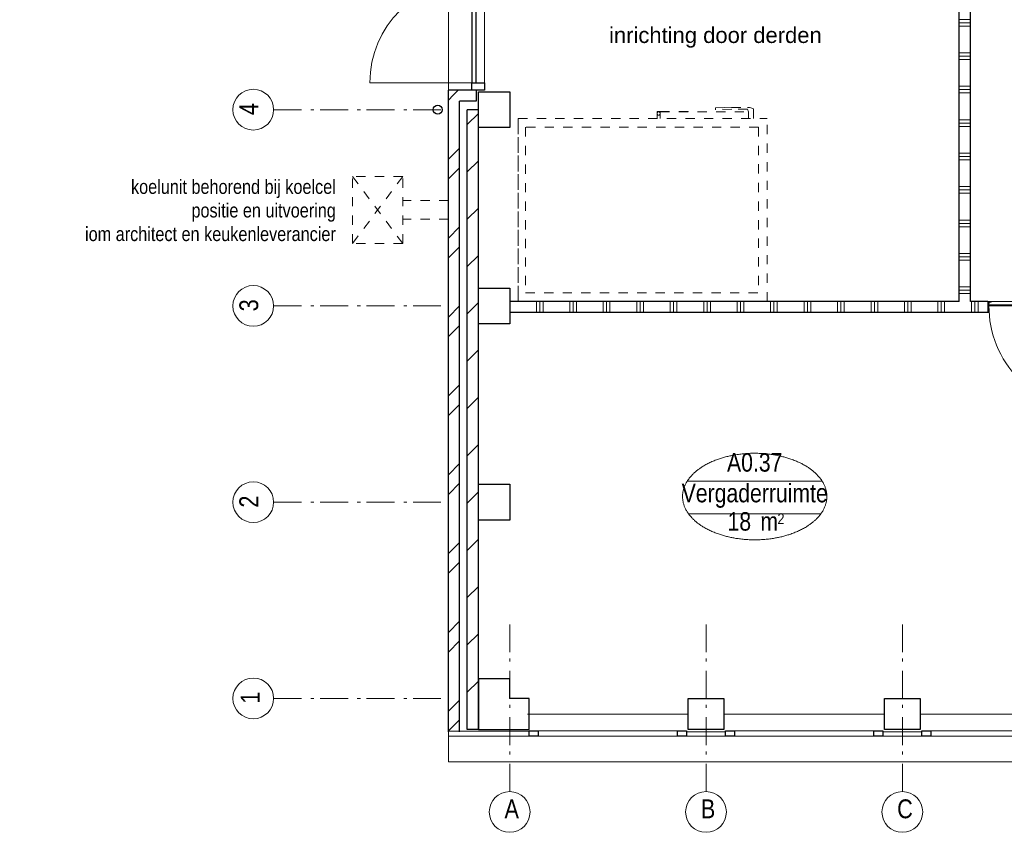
# Model space of a CAD drawing. Header units: millimetres. Extents: x 18442 to 242186, y -49554 to 63508.
# Tile 19 of 175: x 158863 to 167690, y -49479 to -42191. Entities that reach past the tile are written whole.
import ezdxf
from ezdxf.enums import TextEntityAlignment as Align

# ---------------------------------------------------------------- set-up
doc = ezdxf.new("R2010")
doc.units = ezdxf.units.MM
doc.header["$LTSCALE"] = 400
doc.header["$PDMODE"] = 1
doc.header["$PDSIZE"] = 15
doc.linetypes.add('STYLE_01', pattern=[0.416641, 0.208282, -0.208359])
doc.linetypes.add('STYLE_06', pattern=[1.041641, 0.625, -0.208282, 0.069427, -0.138931])
for name, color, linetype, lineweight in [('1', 18, 'Continuous', 15), ('6', 1, 'Continuous', 15), ('Buitenkozijnen', 140, 'Continuous', 15), ('mat-baksteen', 5, 'Continuous', 25), ('mat-beton (ihwg)', 5, 'Continuous', 25), ('mat-kalkzandsteen', 5, 'Continuous', 25), ('mat-multiplex-hor', 140, 'Continuous', 15), ('mat-naaldhout', 140, 'Continuous', 15), ('mat-scheidingswand-horizontaal', 5, 'Continuous', 25), ('mat-scheidingswand-vertikaal', 5, 'Continuous', 25), ('None', 7, 'Continuous', 9), ('Ruimtenummers', 92, 'Continuous', 25), ('Tekst', 140, 'Continuous', 15)]:
    doc.layers.add(name, color=color, linetype=linetype, lineweight=lineweight)
doc.styles.add('Arial', font='arial.ttf', dxfattribs={"height": 176.388889})
doc.styles.add('Arial Narrow', font='ARIALN.TTF', dxfattribs={"height": 211.666667})

# ---------------------------------------------------------------- blocks, each defined once
blk = doc.blocks.new('*U396')
at = {"layer": '6', "color": 43, "linetype": 'STYLE_01', "lineweight": 9}
for p, q in [((-14818.5, -36765.2), (-14788.8, -36765.2)), ((-14818.5, -36828.4), (-14818.5, -36765.2)), ((-14818.5, -36778), (-14809.6, -36770.1)), ((-14809.6, -36798.8), (-14818.5, -36790.9)), ((-14809.6, -36770.1), (-14797.7, -36770.1)), ((-14797.7, -36798.8), (-14809.6, -36798.8)), ((-14797.7, -36770.1), (-14788.8, -36778)), ((-14788.8, -36790.9), (-14797.7, -36798.8)), ((-14788.8, -36828.4), (-14788.8, -36765.2)), ((-14788.8, -36769.1), (-13952.2, -36769.1)), ((-14540.6, -36765.2), (-14787.8, -36765.2)), ((-14786.9, -36765.2), (-14786.9, -36769.1)), ((-14540.6, -36769.1), (-14540.6, -36765.2)), ((-14294.4, -36734.5), (-14149, -36729.6)), ((-14150, -36729.6), (-14294.4, -36734.5)), ((-14294.4, -36734.5), (-14294.4, -36750.3)), ((-14149, -36745.4), (-14294.4, -36750.3)), ((-14150, -36729.6), (-14007.6, -36729.6)), ((-14007.6, -36745.4), (-14149, -36745.4)), ((-14007.6, -36730.5), (-13989.8, -36729.6)), ((-14007.6, -36744.4), (-13997.7, -36769.1)), ((-13998.7, -36828.4), (-13998.7, -36769.1)), ((-13997.7, -36828.4), (-13997.7, -36769.1)), ((-13989.8, -36729.6), (-13955.2, -36739.4)), ((-13952.2, -36749.3), (-13955.2, -36739.4)), ((-13952.2, -36749.3), (-13952.2, -36828.4)), ((-16064.5, -36828.4), (-16064.5, -38470)), ((-16063.5, -36828.4), (-13829.6, -36828.4)), ((-16063.5, -38470), (-16063.5, -36828.4)), ((-13829.6, -38470), (-13829.6, -36828.4)), ((-15997.3, -36907.6), (-15997.3, -38391.9)), ((-13908.7, -36907.6), (-15997.3, -36907.6)), ((-13908.7, -36906.6), (-13908.7, -38391.9)), ((-15997.3, -38391.9), (-13908.7, -38391.9)), ((-13829.6, -38470), (-16063.5, -38470)), ((-13829.6, -38470), (-13829.6, -38438))]:
    blk.add_line(p, q, dxfattribs=at)
blk = doc.blocks.new('*U397')
at = {"layer": '6', "color": 43, "linetype": 'STYLE_01', "lineweight": 9}
for p, q in [((-16063.5, -34984.1), (-16063.5, -34489.6)), ((-16063.5, -34489.6), (-13199.7, -34489.6)), ((-13199.7, -34984.1), (-16063.5, -34489.6)), ((-16063.5, -34984.1), (-13199.7, -34489.6)), ((-13199.7, -34984.1), (-13199.7, -34489.6)), ((-13199.7, -34984.1), (-16063.5, -34984.1))]:
    blk.add_line(p, q, dxfattribs=at)
blk = doc.blocks.new('*U398')
at = {"layer": 'None', "color": 7}
for name in ['*U397', '*U396']:
    blk.add_blockref(name, (0, 0), dxfattribs=at)
blk = doc.blocks.new('*U416')
at = {"layer": '1', "color": 43, "linetype": 'STYLE_01', "lineweight": 9}
blk.add_line((-17097.3, -37949.7), (-17547.3, -37949.7), dxfattribs=at)
at = {"layer": '6', "color": 43, "linetype": 'STYLE_01', "lineweight": 9}
for p, q in [((-17097.3, -37349.7), (-17547.3, -37349.7)), ((-17547.3, -37949.7), (-17547.3, -37349.7)), ((-17547.3, -37349.7), (-17097.3, -37949.7)), ((-17547.3, -37949), (-17097.3, -37349.7)), ((-17097.3, -37949.7), (-17097.3, -37349.7)), ((-16688.9, -37565.9), (-17097.3, -37565.9)), ((-16688.9, -37732.8), (-17097.3, -37732.8))]:
    blk.add_line(p, q, dxfattribs=at)
blk = doc.blocks.new('*U417')
at = {"layer": 'None', "color": 7}
for name in ['*U398', '*U416']:
    blk.add_blockref(name, (0, 0), dxfattribs=at)
blk = doc.blocks.new('*U438')
at = {"layer": 'mat-naaldhout', "lineweight": 5}
blk.add_lwpolyline([(-10938.9, -38475), (-10938.9, -38470), (-10908.9, -38470), (-10908.9, -38570), (-10913.9, -38570), (-10913.9, -38475)], close=True, dxfattribs=at)
at = {"layer": 'None', "color": 8, "linetype": 'Continuous', "lineweight": 5}
for p in [(-10908.9, -38470), (-10908.9, -38570)]:
    blk.add_point(p, dxfattribs=at)
blk = doc.blocks.new('*X439')
at = {"layer": 'None', "lineweight": 5}
blk.add_line((-10919.4, -38500), (-11842.5, -38500), dxfattribs=at)
blk = doc.blocks.new('*U440')
at = {"layer": 'mat-multiplex-hor', "lineweight": 15}
blk.add_lwpolyline([(-10920.9, -38470), (-10918.9, -38508), (-11842.9, -38508), (-11840.9, -38470)], close=True, dxfattribs=at)
at = {"layer": 'None', "color": 43, "linetype": 'Continuous', "lineweight": 9}
blk.add_line((-10923.9, -38516), (-10923.9, -39435), dxfattribs=at)
blk.add_arc((-10923.9, -38516), 919, 179.50125, 270, dxfattribs=at)
at = {"layer": 'mat-multiplex-hor'}
blk.add_blockref('*X439', (0, 0), dxfattribs=at)
blk = doc.blocks.new('*U441')
at = {"layer": 'mat-naaldhout', "lineweight": 5}
blk.add_lwpolyline([(-11822.9, -38475), (-11822.9, -38470), (-11852.9, -38470), (-11852.9, -38570), (-11847.9, -38570), (-11847.9, -38475)], close=True, dxfattribs=at)
at = {"layer": 'None', "color": 8, "linetype": 'Continuous', "lineweight": 5}
for p in [(-11852.9, -38470), (-11852.9, -38570)]:
    blk.add_point(p, dxfattribs=at)
blk = doc.blocks.new('*U442')
at = {"layer": 'None', "color": 8, "linetype": 'Continuous', "lineweight": 5}
blk.add_line((-11852.9, -38470), (-10908.9, -38470), dxfattribs=at)
at = {"layer": 'None', "color": 7}
for name in ['*U441', '*U440', '*U438']:
    blk.add_blockref(name, (0, 0), dxfattribs=at)
blk = doc.blocks.new('Kolom hoek 330x330')
at = {"layer": 'mat-beton (ihwg)', "lineweight": 25, "flags": 128}
blk.add_lwpolyline([(-175, 0), (0, 0), (0, -175), (280, -175), (280, 280), (-175, 280)], close=True, dxfattribs=at)
blk = doc.blocks.new('*X1019')
at = {"layer": 'None', "lineweight": 9}
for p, q in [((-16518.9, -36883.6), (-16418.9, -36783.6)), ((-16518.9, -37307.9), (-16418.9, -37207.9)), ((-16518.9, -37732.1), (-16418.9, -37632.1)), ((-16518.9, -38156.4), (-16418.9, -38056.4)), ((-16518.9, -38580.7), (-16418.9, -38480.7)), ((-16518.9, -39004.9), (-16418.9, -38904.9)), ((-16518.9, -39429.2), (-16418.9, -39329.2)), ((-16518.9, -39853.5), (-16418.9, -39753.5)), ((-16518.9, -40277.7), (-16418.9, -40177.7)), ((-16518.9, -40702), (-16418.9, -40602)), ((-16518.9, -41126.3), (-16418.9, -41026.3)), ((-16518.9, -41550.5), (-16418.9, -41450.5)), ((-16518.9, -41974.8), (-16418.9, -41874.8)), ((-16429.9, -42310), (-16418.9, -42299))]:
    blk.add_line(p, q, dxfattribs=at)
blk = doc.blocks.new('*X1020')
at = {"layer": 'None', "lineweight": 9}
blk.add_line((-16644.3, -36619.7), (-16599.6, -36575), dxfattribs=at)
blk = doc.blocks.new('*X1021')
at = {"layer": 'None', "lineweight": 9}
for p, q in [((-16688.9, -36664.3), (-16644.3, -36619.7)), ((-16688.9, -37195), (-16588.9, -37095)), ((-16688.9, -37371.4), (-16588.9, -37271.4)), ((-16688.9, -37902.1), (-16588.9, -37802.1)), ((-16688.9, -38078.5), (-16588.9, -37978.5)), ((-16688.9, -38609.3), (-16588.9, -38509.3)), ((-16688.9, -38785.6), (-16588.9, -38685.6)), ((-16688.9, -39316.4), (-16588.9, -39216.4)), ((-16688.9, -39492.7), (-16588.9, -39392.7)), ((-16688.9, -40023.5), (-16588.9, -39923.5)), ((-16688.9, -40199.9), (-16588.9, -40099.9)), ((-16688.9, -40730.6), (-16588.9, -40630.6)), ((-16688.9, -40907), (-16588.9, -40807)), ((-16688.9, -41437.7), (-16588.9, -41337.7)), ((-16688.9, -41614.1), (-16588.9, -41514.1)), ((-16688.9, -42144.8), (-16588.9, -42044.8)), ((-16688.9, -42321.2), (-16588.9, -42221.2))]:
    blk.add_line(p, q, dxfattribs=at)
blk = doc.blocks.new('Gevelpui best 1410 (2D)')
at = {"layer": 'Buitenkozijnen', "lineweight": 15}
for p, q in [((-260, 0), (-260, -1410)), ((-260, 0), (-210, 0)), ((-210, 0), (-210, -1410)), ((-260, -1410), (-210, -1410))]:
    blk.add_line(p, q, dxfattribs=at)
at = {"layer": 'Buitenkozijnen', "color": 92, "lineweight": 25}
for points in [[(-260, 0), (-210, 0), (-210, -80), (-260, -80)], [(-260, -1330), (-210, -1330), (-210, -1410), (-260, -1410)]]:
    blk.add_lwpolyline(points, close=True, dxfattribs=at)
at = {"layer": 'None', "color": 43, "linetype": 'Continuous', "lineweight": 9}
blk.add_line((-410, 15), (-410, -1425), dxfattribs=at)
blk = doc.blocks.new('HWA')
at = {"layer": 'None', "color": 92, "linetype": 'Continuous', "lineweight": 25}
blk.add_circle((0, -74), 40, dxfattribs=at)
blk = doc.blocks.new('*X1185')
at = {"layer": 'None', "lineweight": 9}
for p, q in [((-12108.9, -35640), (-12008.9, -35640)), ((-12108.9, -35670), (-12008.9, -35670)), ((-12108.9, -35700), (-12008.9, -35700)), ((-12108.9, -35940), (-12008.9, -35940)), ((-12108.9, -35970), (-12008.9, -35970)), ((-12108.9, -36000), (-12008.9, -36000)), ((-12108.9, -36240), (-12008.9, -36240)), ((-12108.9, -36270), (-12008.9, -36270)), ((-12108.9, -36300), (-12008.9, -36300)), ((-12108.9, -36540), (-12008.9, -36540)), ((-12108.9, -36570), (-12008.9, -36570)), ((-12108.9, -36600), (-12008.9, -36600)), ((-12108.9, -36840), (-12008.9, -36840)), ((-12108.9, -36870), (-12008.9, -36870)), ((-12108.9, -36900), (-12008.9, -36900)), ((-12108.9, -37140), (-12008.9, -37140)), ((-12108.9, -37170), (-12008.9, -37170)), ((-12108.9, -37200), (-12008.9, -37200)), ((-12108.9, -37440), (-12008.9, -37440)), ((-12108.9, -37470), (-12008.9, -37470)), ((-12108.9, -37500), (-12008.9, -37500)), ((-12108.9, -37740), (-12008.9, -37740)), ((-12108.9, -37770), (-12008.9, -37770)), ((-12108.9, -37800), (-12008.9, -37800)), ((-12108.9, -38040), (-12008.9, -38040)), ((-12108.9, -38070), (-12008.9, -38070)), ((-12108.9, -38100), (-12008.9, -38100)), ((-12108.9, -38340), (-12008.9, -38340)), ((-12108.9, -38370), (-12008.9, -38370)), ((-12108.9, -38400), (-12008.9, -38400))]:
    blk.add_line(p, q, dxfattribs=at)
blk = doc.blocks.new('*X1199')
at = {"layer": 'None', "lineweight": 9}
for p, q in [((-15900, -38570), (-15900, -38470)), ((-15870, -38570), (-15870, -38470)), ((-15840, -38570), (-15840, -38470)), ((-15600, -38570), (-15600, -38470)), ((-15570, -38570), (-15570, -38470)), ((-15540, -38570), (-15540, -38470)), ((-15300, -38570), (-15300, -38470)), ((-15270, -38570), (-15270, -38470)), ((-15240, -38570), (-15240, -38470)), ((-15000, -38570), (-15000, -38470)), ((-14970, -38570), (-14970, -38470)), ((-14940, -38570), (-14940, -38470)), ((-14700, -38570), (-14700, -38470)), ((-14670, -38570), (-14670, -38470)), ((-14640, -38570), (-14640, -38470)), ((-14400, -38570), (-14400, -38470)), ((-14370, -38570), (-14370, -38470)), ((-14340, -38570), (-14340, -38470)), ((-14100, -38570), (-14100, -38470)), ((-14070, -38570), (-14070, -38470)), ((-14040, -38570), (-14040, -38470)), ((-13800, -38570), (-13800, -38470)), ((-13770, -38570), (-13770, -38470)), ((-13740, -38570), (-13740, -38470)), ((-13500, -38570), (-13500, -38470)), ((-13470, -38570), (-13470, -38470)), ((-13440, -38570), (-13440, -38470)), ((-13200, -38570), (-13200, -38470)), ((-13170, -38570), (-13170, -38470)), ((-13140, -38570), (-13140, -38470)), ((-12900, -38570), (-12900, -38470)), ((-12870, -38570), (-12870, -38470)), ((-12840, -38570), (-12840, -38470)), ((-12600, -38570), (-12600, -38470)), ((-12570, -38570), (-12570, -38470)), ((-12540, -38570), (-12540, -38470)), ((-12300, -38570), (-12300, -38470)), ((-12270, -38570), (-12270, -38470)), ((-12240, -38570), (-12240, -38470)), ((-12000, -38570), (-12000, -38470)), ((-11970, -38570), (-11970, -38470)), ((-11940, -38570), (-11940, -38470))]:
    blk.add_line(p, q, dxfattribs=at)
blk = doc.blocks.new('Kolom 280x320')
at = {"layer": 'mat-beton (ihwg)', "lineweight": 25}
blk.add_lwpolyline([(-300, 160), (-20, 160), (-20, -160), (-300, -160)], close=True, dxfattribs=at)
at = {"layer": 'None', "color": 92, "linetype": 'Continuous', "lineweight": 5}
blk.add_point((0, 0), dxfattribs=at)
blk = doc.blocks.new('*U1409')
at = {"layer": 'Buitenkozijnen', "color": 43, "lineweight": 9}
blk.add_lwpolyline([(-16479, -36575), (-16479, -34615), (-16365, -34615), (-16365, -36575)], close=True, dxfattribs=at)
at = {"layer": 'Buitenkozijnen', "color": 92, "lineweight": 25}
for points in [[(-16479, -34682), (-16479, -34615), (-16365, -34615), (-16365, -34682)], [(-16479, -35595), (-16479, -34682), (-16439, -34682), (-16439, -35595)], [(-16479, -35595), (-16479, -36508), (-16439, -36508), (-16439, -35595)], [(-16479, -36575), (-16479, -36508), (-16365, -36508), (-16365, -36575)]]:
    blk.add_lwpolyline(points, close=True, dxfattribs=at)
at = {"layer": 'None', "color": 140, "linetype": 'Continuous', "lineweight": 15}
for p, q in [((-17392, -34682), (-16479, -34682)), ((-17392, -36508), (-16479, -36508))]:
    blk.add_line(p, q, dxfattribs=at)
for centre, start, end in [((-16479, -34682), 180, 270), ((-16479, -36508), 90, 180)]:
    blk.add_arc(centre, 913, start, end, dxfattribs=at)
blk = doc.blocks.new('Ruimtenummer UV 50')
at = {"layer": 'Ruimtenummers', "color": 8, "lineweight": 5}
for p, q in [((602.2, 156.5), (-602.3, 156.5)), ((594.7, -137.5), (-594.8, -137.5))]:
    blk.add_line(p, q, dxfattribs=at)
blk.add_open_spline([(-323.4, 353.8), (-173.3, 405.8), (173.3, 405.8), (323.4, 353.8), (473.5, 301.8), (560.1, 211.8), (646.8, 121.7), (646.8, 17.7), (646.8, -86.3), (560.1, -176.3), (473.5, -266.4), (323.4, -318.4), (173.3, -370.4), (-173.3, -370.4), (-323.4, -318.4), (-473.5, -266.4), (-560.2, -176.3), (-646.8, -86.3), (-646.8, 17.7), (-646.8, 121.7), (-560.2, 211.8), (-473.5, 301.8), (-323.4, 353.8)], degree=2, knots=[0, 0, 0, 0.09962, 0.19924, 0.19924, 0.283607, 0.283607, 0.349619, 0.349619, 0.415638, 0.415638, 0.5, 0.5, 0.59962, 0.69924, 0.69924, 0.783607, 0.783607, 0.849619, 0.849619, 0.915638, 0.915638, 1, 1, 1], dxfattribs=at)
at = {"layer": 'Ruimtenummers', "attachment_point": 2, "style": 'Arial Narrow'}
for s, insert, char_height in [(' m', (103.6, -122.2), 165.95), (' 2', (220.1, -132.8), 96.8)]:
    blk.add_mtext(s, dxfattribs=dict(at, insert=insert, char_height=char_height))
at = {"layer": 'Ruimtenummers', "style": 'Arial Narrow'}
for tag, p in [('Nummer', (0, 406.9)), ('Naam', (0, 131.7)), ('Oppervlak', (-137.9, -122.2))]:
    blk.add_attdef(tag, text='', height=165.9, dxfattribs=at).set_placement(p, align=Align.TOP_CENTER)

msp = doc.modelspace()

# ---------------------------------------------------------------- linework, layer by layer
at = {"layer": 'Buitenkozijnen', "lineweight": 15}
for points in [[(163430.7849, -48572.38115), (163430.7849, -48618.42178), (162705.7849, -48618.42178), (162705.7849, -48572.38115)], [(165190.7849, -48578.38115), (165190.7849, -48618.42178), (164840.7849, -48618.42178), (164840.7849, -48578.38115)], [(166950.7849, -48578.38115), (166950.7849, -48618.42178), (166600.7849, -48618.42178), (166600.7849, -48578.38115)]]:
    msp.add_lwpolyline(points, close=True, dxfattribs=at)
at = {"layer": 'Buitenkozijnen', "color": 43, "lineweight": 9, "flags": 128}
msp.add_lwpolyline([(168360.7849, -48828.38115), (168360.7849, -48848.38115), (162705.7849, -48848.38115), (162705.7849, -48578.38115)], dxfattribs=at)
at = {"layer": 'mat-baksteen', "lineweight": 25}
for p, q in [((162955.7849, -42823.38115), (162705.7849, -42823.38115)), ((162705.7849, -48578.38115), (162705.7849, -42823.38115)), ((162955.7849, -42823.38115), (162955.7849, -42923.38115)), ((162955.7849, -42923.38115), (162805.7849, -42923.38115)), ((162805.7849, -48578.38115), (162805.7849, -42923.38115))]:
    msp.add_line(p, q, dxfattribs=at)
at = {"layer": 'mat-kalkzandsteen', "lineweight": 25}
for p, q in [((162975.7849, -42998.38115), (162875.7849, -42998.38115)), ((162875.7849, -48558.38115), (162875.7849, -42998.38115)), ((162975.7849, -48558.38115), (162975.7849, -42998.38115)), ((162975.7849, -48558.38115), (162875.7849, -48558.38115))]:
    msp.add_line(p, q, dxfattribs=at)
at = {"layer": 'mat-scheidingswand-horizontaal', "lineweight": 25}
for p, q in [((163255.7849, -44718.38115), (163255.7849, -44818.38115)), ((167285.7849, -44718.38115), (163255.7849, -44718.38115)), ((167541.7849, -44718.38115), (167385.7849, -44718.38115)), ((167541.7849, -44718.38115), (167541.7849, -44818.38115)), ((167541.7849, -44818.38115), (163255.7849, -44818.38115))]:
    msp.add_line(p, q, dxfattribs=at)
at = {"layer": 'mat-scheidingswand-vertikaal', "lineweight": 25}
for p, q in [((167285.7849, -44718.38115), (167285.7849, -41682.38115)), ((167385.7849, -44718.38115), (167385.7849, -41682.38115))]:
    msp.add_line(p, q, dxfattribs=at)
at = {"layer": 'None', "color": 43, "linetype": 'Continuous', "lineweight": 9}
msp.add_line((162705.7849, -40863.38115), (162705.7849, -42823.38115), dxfattribs=at)
at = {"layer": 'None', "color": 7, "linetype": 'STYLE_06', "lineweight": 9}
for p, q in [((161139.60817, -42998.38115), (162639.60817, -42998.38115)), ((161139.60817, -44758.38115), (162639.60817, -44758.38115)), ((161139.60817, -46518.38115), (162639.60817, -46518.38115)), ((163255.78507, -49114.19533), (163255.78507, -47614.19533)), ((165015.78507, -49114.19533), (165015.78507, -47614.19533)), ((166775.78507, -49114.19533), (166775.78507, -47614.19533)), ((161139.60817, -48278.38115), (162639.60817, -48278.38115))]:
    msp.add_line(p, q, dxfattribs=at)
at = {"layer": 'None', "color": 43, "linetype": 'Continuous', "lineweight": 9}
for centre in [(160957.00175, -42998.38115), (160957.00175, -44758.38115), (160957.00175, -46518.38115), (160957.00175, -48278.38115), (163255.78507, -49296.80175), (165015.78507, -49296.80175), (166775.78507, -49296.80175)]:
    msp.add_circle(centre, 182.60642, dxfattribs=at)

# ---------------------------------------------------------------- block references
at = {"layer": 'Buitenkozijnen', "color": 7, "rotation": 270}
for p in [(164840.7849, -48828.38115), (166600.7849, -48828.38115), (168360.7849, -48828.38115)]:
    msp.add_blockref('Gevelpui best 1410 (2D)', p, dxfattribs=at)
at = {"layer": 'mat-baksteen'}
for name in ['*X1021', '*X1020']:
    msp.add_blockref(name, (179394.72553, -6248.38115), dxfattribs=at)
at = {"layer": 'mat-beton (ihwg)', "color": 8}
for p, rotation in [((162955.7849, -42998.38115), 180), ((162955.7849, -44758.38115), 180), ((162955.7849, -46518.38115), 180), ((165015.7849, -48578.38115), 270), ((166775.7849, -48578.38115), 270)]:
    msp.add_blockref('Kolom 280x320', p, dxfattribs=dict(at, rotation=rotation))
at = {"layer": 'mat-beton (ihwg)', "color": 7, "rotation": 180}
msp.add_blockref('Kolom hoek 330x330', (163255.7849, -48278.38115), dxfattribs=at)
at = {"layer": 'mat-kalkzandsteen'}
msp.add_blockref('*X1019', (179394.72553, -6248.38115), dxfattribs=at)
at = {"layer": 'mat-scheidingswand-horizontaal'}
msp.add_blockref('*X1199', (179394.72553, -6248.38115), dxfattribs=at)
at = {"layer": 'mat-scheidingswand-vertikaal'}
msp.add_blockref('*X1185', (179394.72553, -6248.38115), dxfattribs=at)
at = {"layer": 'None', "color": 7}
for name in ['*U417', '*U1409', '*U442']:
    msp.add_blockref(name, (179394.72553, -6248.38115), dxfattribs=at)
at = {"layer": 'None', "color": 7, "rotation": 270}
msp.add_blockref('HWA', (162684.72553, -42998.38115), dxfattribs=at)
at = {"layer": 'Ruimtenummers'}
msp.add_blockref('Ruimtenummer UV 50', (165452.11117, -46485.5474), dxfattribs=at).add_auto_attribs({'Nummer': 'A0.37', 'Naam': 'Vergaderruimte', 'Oppervlak': '18'})

# ---------------------------------------------------------------- texts
at = {"layer": 'None', "color": 8, "char_height": 169.33333, "attachment_point": 1, "rotation": 90, "style": 'Arial Narrow'}
for s, insert in [('4', (160832.11842, -43047.06448)), ('3', (160832.11842, -44807.06448)), ('2\\P', (160832.11842, -46567.06448)), ('1', (160844.24416, -48324.95739))]:
    msp.add_mtext(s, dxfattribs=dict(at, insert=insert))
at = {"layer": 'None', "color": 8, "char_height": 169.33333, "width": 617.361, "attachment_point": 1, "style": 'Arial Narrow'}
for s, insert in [('A', (163209.20883, -49184.04417)), ('B', (164969.20883, -49184.04417)), ('C', (166729.20883, -49184.04417))]:
    msp.add_mtext(s, dxfattribs=dict(at, insert=insert))
at = {"layer": 'Tekst', "color": 92, "insert": (164146.29878, -42259.03872), "char_height": 141.1111111, "attachment_point": 1, "style": 'Arial'}
msp.add_mtext('inrichting door derden', dxfattribs=at)
at = {"layer": 'Tekst', "color": 140, "insert": (161696.98807, -43626.14226), "char_height": 127, "attachment_point": 3, "style": 'Arial Narrow'}
msp.add_mtext('koelunit behorend bij koelcel\\Ppositie en uitvoering\\Piom architect en keukenleverancier', dxfattribs=at)

doc.saveas('drawing.dxf')
